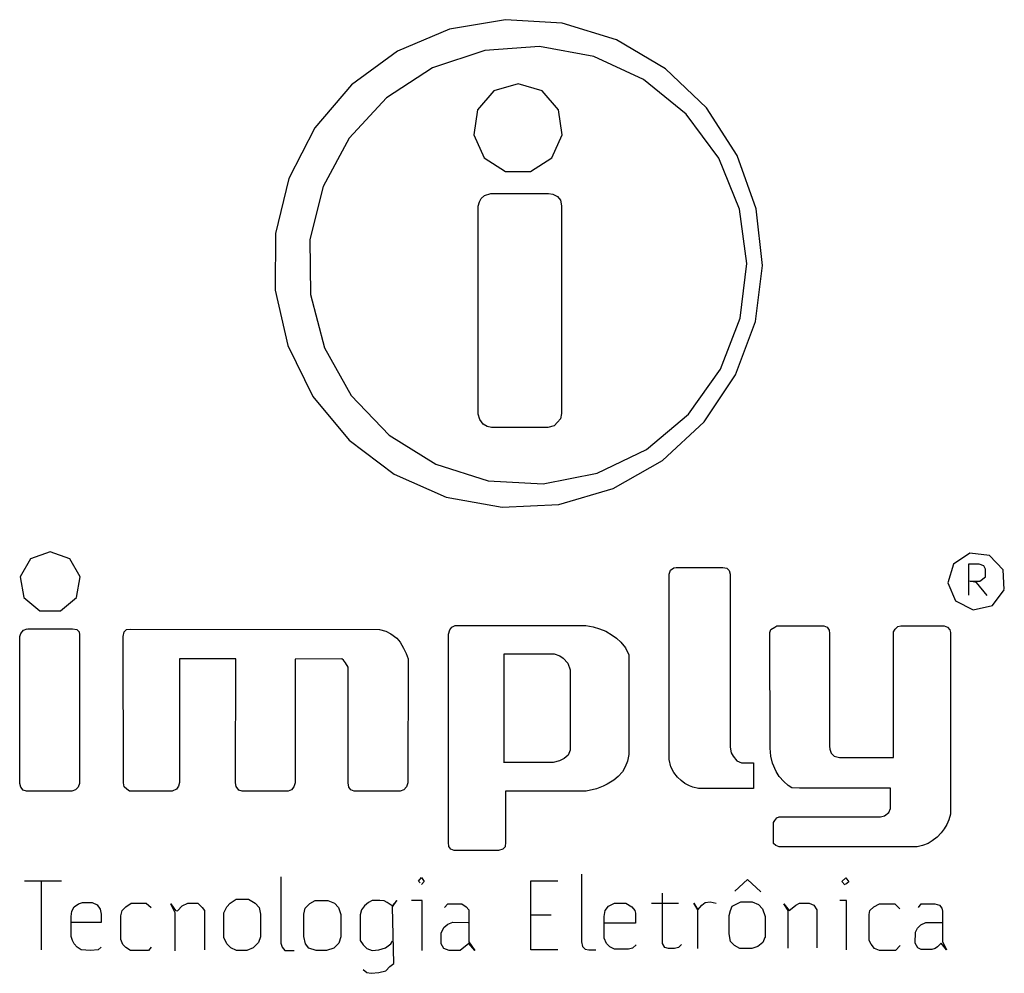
# Model space of a CAD drawing. Extents: x 0.37 to 3.15, y -3.14 to -0.45.
import ezdxf

# ---------------------------------------------------------------- set-up
doc = ezdxf.new("R2010")
doc.units = 0
doc.header["$MEASUREMENT"] = 0
doc.linetypes.add('solid', pattern=[0])
doc.layers.add('LAYER0', color=7, linetype='solid')

msp = doc.modelspace()

# ---------------------------------------------------------------- linework, layer by layer
at = {"layer": 'LAYER0', "color": 0, "linetype": 'solid'}
for p, q in [((1.743, -0.4545), (1.58525, -0.481)), ((1.9025, -0.46475), (1.743, -0.4545)), ((2.0555, -0.51175), (1.9025, -0.46475)), ((1.58525, -0.481), (1.43775, -0.54325)), ((2.1935, -0.59275), (2.0555, -0.51175)), ((1.43775, -0.54325), (1.30875, -0.638)), ((1.68425, -0.5415), (1.53725, -0.5905)), ((1.83875, -0.5305), (1.68425, -0.5415)), ((1.99125, -0.55825), (1.83875, -0.5305)), ((2.132, -0.623), (1.99125, -0.55825)), ((1.53725, -0.5905), (1.40725, -0.6745)), ((2.309, -0.7035), (2.1935, -0.59275)), ((1.30875, -0.638), (1.205, -0.75975)), ((1.778, -0.6355), (1.71, -0.6555)), ((1.846, -0.6555), (1.778, -0.6355)), ((2.252, -0.72075), (2.132, -0.623)), ((1.71, -0.6555), (1.6635, -0.70925)), ((1.8925, -0.70925), (1.846, -0.6555)), ((1.40725, -0.6745), (1.302, -0.78825)), ((1.6635, -0.70925), (1.65325, -0.7795)), ((1.90275, -0.7795), (1.8925, -0.70925)), ((2.34425, -0.8455), (2.252, -0.72075)), ((2.396, -0.83775), (2.309, -0.7035)), ((1.205, -0.75975), (1.13225, -0.90225)), ((1.302, -0.78825), (1.2285, -0.92475)), ((1.65325, -0.7795), (1.68275, -0.844)), ((1.87325, -0.844), (1.90275, -0.7795)), ((1.68275, -0.844), (1.7425, -0.8825)), ((1.8135, -0.8825), (1.87325, -0.844)), ((2.40225, -0.989), (2.34425, -0.8455)), ((2.4495, -0.9885), (2.396, -0.83775)), ((1.7425, -0.8825), (1.8135, -0.8825)), ((1.13225, -0.90225), (1.09425, -1.0575)), ((1.2285, -0.92475), (1.19125, -1.075)), ((1.666, -0.9805), (1.669, -0.9685)), ((1.669, -0.9685), (1.674, -0.9585)), ((1.674, -0.9585), (1.683, -0.9505)), ((1.683, -0.9505), (1.701, -0.9445)), ((1.701, -0.9445), (1.864, -0.9445)), ((1.864, -0.9445), (1.876, -0.9465)), ((1.876, -0.9465), (1.889, -0.9535)), ((1.889, -0.9535), (1.898, -0.9635)), ((1.898, -0.9635), (1.901, -0.9795)), ((1.666, -1.5675), (1.666, -0.9805)), ((1.901, -0.9795), (1.901, -1.5675)), ((2.423, -1.1425), (2.40225, -0.989)), ((2.467, -1.1475), (2.4495, -0.9885)), ((1.09425, -1.0575), (1.093, -1.2175)), ((1.19125, -1.075), (1.1925, -1.23)), ((2.40475, -1.29625), (2.423, -1.1425)), ((2.44725, -1.30625), (2.467, -1.1475)), ((1.093, -1.2175), (1.12875, -1.3735)), ((1.1925, -1.23), (1.23225, -1.37975)), ((2.349, -1.44075), (2.40475, -1.29625)), ((2.3915, -1.45625), (2.44725, -1.30625)), ((1.12875, -1.3735), (1.1995, -1.517)), ((1.23225, -1.37975), (1.308, -1.51475)), ((2.259, -1.567), (2.349, -1.44075)), ((2.3025, -1.58925), (2.3915, -1.45625)), ((1.1995, -1.517), (1.3015, -1.64025)), ((1.308, -1.51475), (1.415, -1.62675)), ((1.67, -1.5825), (1.666, -1.5675)), ((1.898, -1.5805), (1.889, -1.5895)), ((1.901, -1.5655), (1.898, -1.5805)), ((2.14025, -1.6665), (2.259, -1.567)), ((1.68, -1.5955), (1.67, -1.5825)), ((1.691, -1.6025), (1.68, -1.5955)), ((1.703, -1.6045), (1.691, -1.6025)), ((1.862, -1.6045), (1.703, -1.6045)), ((1.88, -1.6005), (1.862, -1.6045)), ((1.889, -1.5895), (1.88, -1.6005)), ((2.1855, -1.69825), (2.3025, -1.58925)), ((1.415, -1.62675), (1.5465, -1.70875)), ((1.3015, -1.64025), (1.42925, -1.73675)), ((2.00075, -1.73375), (2.14025, -1.6665)), ((1.5465, -1.70875), (1.694, -1.7555)), ((2.04625, -1.777), (2.1855, -1.69825)), ((1.42925, -1.73675), (1.5755, -1.801)), ((1.84875, -1.764), (2.00075, -1.73375)), ((1.694, -1.7555), (1.84875, -1.764)), ((1.5755, -1.801), (1.733, -1.83)), ((1.89275, -1.822), (2.04625, -1.777)), ((1.733, -1.83), (1.89275, -1.822)), ((0.459, -1.9555), (0.40375, -1.9755)), ((0.51425, -1.9755), (0.459, -1.9555)), ((3.05225, -1.9595), (3.006, -1.99)), ((3.10725, -1.96575), (3.05225, -1.9595)), ((3.1455, -2.006), (3.10725, -1.96575)), ((0.40375, -1.9755), (0.37425, -2.0265)), ((0.54375, -2.0265), (0.51425, -1.9755)), ((3.006, -1.99), (2.99, -2.043)), ((3.048, -1.9905), (3.048, -2.0775)), ((3.056, -1.9905), (3.048, -1.9905)), ((3.078, -1.9905), (3.056, -1.9905)), ((3.091, -1.9955), (3.078, -1.9905)), ((3.096, -2.0045), (3.091, -1.9955)), ((2.204, -2.0185), (2.208, -2.0075)), ((2.204, -2.5415), (2.204, -2.0185)), ((2.208, -2.0075), (2.217, -2.0005)), ((2.217, -2.0005), (2.224, -1.9995)), ((2.224, -1.9995), (2.355, -1.9995)), ((2.355, -1.9995), (2.367, -2.0015)), ((2.367, -2.0015), (2.373, -2.0085)), ((2.373, -2.0085), (2.376, -2.0185)), ((2.376, -2.0185), (2.376, -2.5065)), ((3.096, -2.0265), (3.096, -2.0045)), ((3.149, -2.0615), (3.1455, -2.006)), ((0.37425, -2.0265), (0.3845, -2.0845)), ((0.5335, -2.0845), (0.54375, -2.0265)), ((2.99, -2.043), (3.01175, -2.094)), ((3.052, -2.0385), (3.08, -2.0385)), ((3.071, -2.0425), (3.052, -2.0385)), ((3.101, -2.0785), (3.071, -2.0425)), ((3.08, -2.0385), (3.096, -2.0265)), ((3.11525, -2.10675), (3.149, -2.0625)), ((0.3845, -2.0845), (0.4295, -2.12225)), ((0.4885, -2.12225), (0.5335, -2.0845)), ((3.01175, -2.094), (3.06125, -2.11925)), ((3.06125, -2.11925), (3.11525, -2.10675)), ((0.4295, -2.12225), (0.4885, -2.12225)), ((1.591, -2.1685), (1.601, -2.1635)), ((1.601, -2.1635), (1.969, -2.1635)), ((1.969, -2.1635), (1.99, -2.1675)), ((2.502, -2.1685), (2.508, -2.1645)), ((2.508, -2.1645), (2.64, -2.1645)), ((2.64, -2.1645), (2.65, -2.1685)), ((2.849, -2.1665), (2.857, -2.1645)), ((2.857, -2.1645), (2.979, -2.1645)), ((2.979, -2.1645), (2.989, -2.1685)), ((0.373, -2.1945), (0.376, -2.1855)), ((0.376, -2.1855), (0.384, -2.1765)), ((0.384, -2.1765), (0.394, -2.1725)), ((0.395, -2.1725), (0.522, -2.1725)), ((0.522, -2.1725), (0.534, -2.1745)), ((0.534, -2.1745), (0.541, -2.1815)), ((0.541, -2.1815), (0.542, -2.1895)), ((0.542, -2.1895), (0.542, -2.6095)), ((0.665, -2.1945), (0.668, -2.1815)), ((0.668, -2.1815), (0.674, -2.1745)), ((0.674, -2.1745), (0.684, -2.1735)), ((0.684, -2.1735), (1.387, -2.1745)), ((1.387, -2.1745), (1.405, -2.1795)), ((1.405, -2.1795), (1.419, -2.1865)), ((1.419, -2.1865), (1.436, -2.1995)), ((1.582, -2.1875), (1.586, -2.1755)), ((1.582, -2.7745), (1.582, -2.1875)), ((1.586, -2.1755), (1.591, -2.1685)), ((1.99, -2.1675), (2.008, -2.1725)), ((2.008, -2.1725), (2.026, -2.1795)), ((2.026, -2.1795), (2.043, -2.1905)), ((2.043, -2.1905), (2.056, -2.1995)), ((2.488, -2.1835), (2.491, -2.1745)), ((2.489, -2.5095), (2.488, -2.1835)), ((2.491, -2.1745), (2.502, -2.1685)), ((2.65, -2.1685), (2.655, -2.1765)), ((2.655, -2.1765), (2.656, -2.1855)), ((2.656, -2.1855), (2.656, -2.5035)), ((2.837, -2.1815), (2.841, -2.1735)), ((2.837, -2.5355), (2.837, -2.1815)), ((2.841, -2.1735), (2.849, -2.1665)), ((2.989, -2.1685), (2.995, -2.1755)), ((2.995, -2.1755), (2.997, -2.1835)), ((2.997, -2.1835), (2.997, -2.6955)), ((0.373, -2.6095), (0.373, -2.1945)), ((0.666, -2.6075), (0.665, -2.1945)), ((1.436, -2.1995), (1.446, -2.2105)), ((1.446, -2.2105), (1.455, -2.2275)), ((2.056, -2.1995), (2.068, -2.2105)), ((2.068, -2.2105), (2.081, -2.2265)), ((1.455, -2.2275), (1.463, -2.2425)), ((1.463, -2.2425), (1.468, -2.2575)), ((1.739, -2.2435), (1.88, -2.2435)), ((1.739, -2.5505), (1.739, -2.2435)), ((1.88, -2.2435), (1.896, -2.2485)), ((1.896, -2.2485), (1.905, -2.2555)), ((2.081, -2.2265), (2.09, -2.2465)), ((2.09, -2.2465), (2.09, -2.2625)), ((0.824, -2.2575), (0.824, -2.6065)), ((0.982, -2.2575), (0.824, -2.2575)), ((0.981, -2.6075), (0.982, -2.2575)), ((1.281, -2.2575), (1.15, -2.2585)), ((1.15, -2.2585), (1.15, -2.6075)), ((1.286, -2.2615), (1.281, -2.2575)), ((1.292, -2.2685), (1.286, -2.2615)), ((1.299, -2.2805), (1.292, -2.2685)), ((1.468, -2.2575), (1.467, -2.6075)), ((1.905, -2.2555), (1.918, -2.2695)), ((1.918, -2.2695), (1.925, -2.2885)), ((2.09, -2.2625), (2.09, -2.5275)), ((1.299, -2.6075), (1.299, -2.2805)), ((1.925, -2.2885), (1.925, -2.5155)), ((1.925, -2.5155), (1.919, -2.5295)), ((2.376, -2.5065), (2.379, -2.5225)), ((2.379, -2.5225), (2.385, -2.5315)), ((2.491, -2.5315), (2.489, -2.5095)), ((2.656, -2.5035), (2.657, -2.5125)), ((2.657, -2.5125), (2.661, -2.5235)), ((2.661, -2.5235), (2.669, -2.5315)), ((1.877, -2.5495), (1.738, -2.5495)), ((1.895, -2.5455), (1.877, -2.5495)), ((1.908, -2.5385), (1.895, -2.5455)), ((1.919, -2.5295), (1.908, -2.5385)), ((2.087, -2.5465), (2.08, -2.5625)), ((2.09, -2.5275), (2.087, -2.5465)), ((2.209, -2.5625), (2.204, -2.5415)), ((2.385, -2.5315), (2.395, -2.5455)), ((2.395, -2.5455), (2.408, -2.5505)), ((2.408, -2.5505), (2.442, -2.5505)), ((2.442, -2.5505), (2.442, -2.6235)), ((2.495, -2.5515), (2.491, -2.5315)), ((2.506, -2.5755), (2.495, -2.5515)), ((2.669, -2.5315), (2.684, -2.5355)), ((2.684, -2.5355), (2.837, -2.5355)), ((2.073, -2.5765), (2.06, -2.5895)), ((2.08, -2.5625), (2.073, -2.5765)), ((2.217, -2.5785), (2.209, -2.5625)), ((2.228, -2.5915), (2.217, -2.5785)), ((2.514, -2.5895), (2.506, -2.5755)), ((0.668, -2.6185), (0.666, -2.6075)), ((0.824, -2.6065), (0.821, -2.6165)), ((0.983, -2.6175), (0.981, -2.6075)), ((1.15, -2.6075), (1.146, -2.6185)), ((1.301, -2.6195), (1.299, -2.6075)), ((1.467, -2.6075), (1.464, -2.6185)), ((2.048, -2.5995), (2.029, -2.6105)), ((2.06, -2.5895), (2.048, -2.5995)), ((2.238, -2.6005), (2.228, -2.5915)), ((2.248, -2.6095), (2.238, -2.6005)), ((2.527, -2.6035), (2.514, -2.5895)), ((2.54, -2.6145), (2.527, -2.6035)), ((0.376, -2.6195), (0.373, -2.6095)), ((0.383, -2.6275), (0.376, -2.6195)), ((0.392, -2.6305), (0.383, -2.6275)), ((0.52, -2.6305), (0.392, -2.6305)), ((0.53, -2.6265), (0.52, -2.6305)), ((0.538, -2.6195), (0.53, -2.6265)), ((0.542, -2.6095), (0.538, -2.6195)), ((0.675, -2.6255), (0.668, -2.6185)), ((0.683, -2.6305), (0.675, -2.6255)), ((0.803, -2.6305), (0.683, -2.6305)), ((0.815, -2.6255), (0.803, -2.6305)), ((0.821, -2.6165), (0.815, -2.6255)), ((0.991, -2.6275), (0.983, -2.6175)), ((1, -2.6305), (0.991, -2.6275)), ((1.13, -2.6305), (1, -2.6305)), ((1.139, -2.6265), (1.13, -2.6305)), ((1.146, -2.6185), (1.139, -2.6265)), ((1.307, -2.6265), (1.301, -2.6195)), ((1.316, -2.6305), (1.307, -2.6265)), ((1.446, -2.6305), (1.316, -2.6305)), ((1.456, -2.6265), (1.446, -2.6305)), ((1.464, -2.6185), (1.456, -2.6265)), ((1.743, -2.6305), (1.743, -2.7745)), ((1.97, -2.6305), (1.743, -2.6305)), ((1.999, -2.6245), (1.97, -2.6305)), ((2.018, -2.6165), (1.999, -2.6245)), ((2.029, -2.6105), (2.018, -2.6165)), ((2.261, -2.6155), (2.248, -2.6095)), ((2.271, -2.6195), (2.261, -2.6155)), ((2.287, -2.6235), (2.271, -2.6195)), ((2.442, -2.6235), (2.287, -2.6235)), ((2.55, -2.6215), (2.54, -2.6145)), ((2.572, -2.6225), (2.55, -2.6215)), ((2.828, -2.6225), (2.572, -2.6225)), ((2.828, -2.6795), (2.828, -2.6225)), ((2.811, -2.7005), (2.823, -2.6905)), ((2.823, -2.6905), (2.828, -2.6795)), ((2.498, -2.7195), (2.502, -2.7135)), ((2.498, -2.7675), (2.498, -2.7195)), ((2.502, -2.7135), (2.508, -2.7055)), ((2.508, -2.7055), (2.514, -2.7035)), ((2.514, -2.7035), (2.8, -2.7035)), ((2.8, -2.7035), (2.811, -2.7005)), ((2.993, -2.7115), (2.987, -2.7245)), ((2.997, -2.6955), (2.993, -2.7115)), ((2.979, -2.7365), (2.971, -2.7485)), ((2.987, -2.7245), (2.979, -2.7365)), ((1.583, -2.7865), (1.582, -2.7755)), ((1.743, -2.7745), (1.742, -2.7875)), ((2.498, -2.7785), (2.498, -2.7675)), ((2.946, -2.7705), (2.934, -2.7785)), ((2.96, -2.7605), (2.946, -2.7705)), ((2.971, -2.7485), (2.96, -2.7605)), ((1.589, -2.7945), (1.583, -2.7865)), ((1.598, -2.7985), (1.589, -2.7945)), ((1.723, -2.7985), (1.598, -2.7985)), ((1.735, -2.7945), (1.723, -2.7985)), ((1.742, -2.7875), (1.735, -2.7945)), ((2.505, -2.7835), (2.498, -2.7785)), ((2.514, -2.7875), (2.505, -2.7835)), ((2.903, -2.7875), (2.514, -2.7875)), ((2.918, -2.7835), (2.903, -2.7875)), ((2.934, -2.7785), (2.918, -2.7835)), ((0.387, -2.8835), (0.491, -2.8835)), ((0.434, -2.8835), (0.434, -3.0785)), ((1.109, -2.8725), (1.109, -3.0595)), ((1.497, -2.8845), (1.506, -2.8745)), ((1.502, -2.8895), (1.497, -2.8845)), ((1.506, -2.8745), (1.513, -2.8855)), ((1.513, -2.8855), (1.506, -2.8935)), ((1.814, -2.8835), (1.89, -2.8835)), ((1.814, -3.0785), (1.814, -2.8835)), ((1.957, -2.8645), (1.957, -3.0555)), ((2.389, -2.9125), (2.425, -2.8795)), ((2.425, -2.8795), (2.463, -2.9145)), ((2.691, -2.8855), (2.702, -2.8755)), ((2.699, -2.8945), (2.691, -2.8855)), ((2.711, -2.8865), (2.701, -2.8935)), ((2.702, -2.8755), (2.711, -2.8865)), ((0.966, -2.9465), (0.983, -2.9355)), ((0.983, -2.9355), (1.018, -2.9355)), ((1.018, -2.9355), (1.037, -2.9465)), ((1.191, -2.9475), (1.206, -2.9395)), ((1.206, -2.9395), (1.242, -2.9395)), ((1.242, -2.9395), (1.261, -2.9465)), ((1.367, -2.9395), (1.356, -2.9445)), ((1.388, -2.9395), (1.367, -2.9395)), ((1.401, -2.9405), (1.388, -2.9395)), ((1.409, -2.9445), (1.401, -2.9405)), ((1.436, -2.9395), (1.423, -2.9545)), ((1.424, -2.9565), (1.436, -2.9395)), ((1.508, -2.9395), (1.478, -2.9395)), ((1.508, -3.0805), (1.508, -2.9395)), ((2.185, -3.0405), (2.185, -2.9185)), ((2.306, -2.9445), (2.32, -2.9425)), ((2.32, -2.9425), (2.337, -2.9465)), ((2.382, -2.9555), (2.406, -2.9425)), ((2.406, -2.9425), (2.438, -2.9425)), ((2.438, -2.9425), (2.456, -2.9505)), ((2.704, -2.9395), (2.685, -2.9395)), ((2.704, -3.0785), (2.704, -2.9395)), ((0.518, -2.9845), (0.52, -2.9695)), ((0.52, -2.9695), (0.527, -2.9565)), ((0.527, -2.9565), (0.539, -2.9485)), ((0.539, -2.9485), (0.55, -2.9445)), ((0.55, -2.9445), (0.577, -2.9445)), ((0.577, -2.9445), (0.591, -2.9515)), ((0.591, -2.9515), (0.6, -2.9635)), ((0.6, -2.9635), (0.603, -2.9775)), ((0.658, -2.9825), (0.662, -2.9675)), ((0.662, -2.9675), (0.672, -2.9565)), ((0.672, -2.9565), (0.687, -2.9465)), ((0.687, -2.9465), (0.706, -2.9465)), ((0.706, -2.9465), (0.73, -2.9465)), ((0.73, -2.9465), (0.744, -2.9585)), ((0.799, -2.9485), (0.812, -2.9675)), ((0.805, -2.9605), (0.799, -2.9485)), ((0.811, -2.9735), (0.805, -2.9605)), ((0.812, -2.9675), (0.818, -2.9685)), ((0.818, -2.9685), (0.831, -2.9545)), ((0.831, -2.9545), (0.847, -2.9465)), ((0.847, -2.9465), (0.875, -2.9465)), ((0.875, -2.9465), (0.887, -2.9585)), ((0.887, -2.9585), (0.894, -2.9675)), ((0.894, -2.9675), (0.894, -3.0785)), ((0.949, -2.9735), (0.957, -2.9565)), ((0.957, -2.9565), (0.966, -2.9465)), ((1.037, -2.9465), (1.048, -2.9585)), ((1.048, -2.9585), (1.052, -2.9775)), ((1.174, -2.9775), (1.178, -2.9605)), ((1.178, -2.9605), (1.191, -2.9475)), ((1.261, -2.9465), (1.272, -2.9585)), ((1.272, -2.9585), (1.278, -2.9785)), ((1.337, -2.9655), (1.333, -2.9795)), ((1.345, -2.9545), (1.337, -2.9655)), ((1.356, -2.9445), (1.345, -2.9545)), ((1.423, -2.9545), (1.409, -2.9445)), ((1.428, -3.1165), (1.424, -2.9565)), ((1.571, -2.9585), (1.58, -2.9485)), ((1.58, -2.9485), (1.62, -2.9485)), ((1.62, -2.9485), (1.632, -2.9565)), ((1.632, -2.9565), (1.639, -2.9655)), ((1.639, -2.9655), (1.639, -3.0555)), ((2.021, -2.9845), (2.024, -2.9675)), ((2.024, -2.9675), (2.033, -2.9555)), ((2.033, -2.9555), (2.05, -2.9465)), ((2.05, -2.9465), (2.082, -2.9465)), ((2.082, -2.9465), (2.099, -2.9565)), ((2.099, -2.9565), (2.107, -2.9675)), ((2.107, -2.9675), (2.109, -2.9745)), ((2.154, -2.9465), (2.23, -2.9465)), ((2.274, -2.9465), (2.285, -2.9655)), ((2.285, -2.9655), (2.274, -2.9465)), ((2.285, -2.9655), (2.296, -2.9525)), ((2.285, -3.0745), (2.285, -2.9655)), ((2.296, -2.9525), (2.306, -2.9445)), ((2.373, -2.9815), (2.377, -2.9675)), ((2.377, -2.9675), (2.382, -2.9555)), ((2.456, -2.9505), (2.467, -2.9625)), ((2.467, -2.9625), (2.475, -2.9845)), ((2.527, -2.9485), (2.542, -2.9675)), ((2.54, -2.9675), (2.527, -2.9485)), ((2.54, -3.0735), (2.54, -2.9675)), ((2.542, -2.9675), (2.551, -2.9605)), ((2.551, -2.9605), (2.561, -2.9525)), ((2.561, -2.9525), (2.572, -2.9465)), ((2.572, -2.9465), (2.599, -2.9465)), ((2.599, -2.9465), (2.612, -2.9525)), ((2.612, -2.9525), (2.62, -2.9655)), ((2.62, -2.9655), (2.62, -2.9755)), ((2.768, -2.9785), (2.77, -2.9675)), ((2.77, -2.9675), (2.781, -2.9565)), ((2.781, -2.9565), (2.797, -2.9485)), ((2.797, -2.9485), (2.84, -2.9485)), ((2.84, -2.9485), (2.854, -2.9625)), ((2.907, -2.9585), (2.915, -2.9485)), ((2.915, -2.9485), (2.953, -2.9485)), ((2.953, -2.9485), (2.966, -2.9525)), ((2.966, -2.9525), (2.973, -2.9605)), ((2.973, -2.9605), (2.975, -2.9695)), ((2.975, -2.9695), (2.975, -3.0545)), ((0.518, -3.0405), (0.518, -2.9845)), ((0.603, -2.9775), (0.603, -3.0015)), ((0.658, -3.0495), (0.658, -2.9825)), ((0.811, -3.0815), (0.811, -2.9735)), ((0.949, -3.0435), (0.949, -2.9735)), ((1.052, -2.9775), (1.052, -3.0415)), ((1.174, -3.0405), (1.174, -2.9775)), ((1.278, -2.9785), (1.278, -3.0415)), ((1.333, -2.9795), (1.333, -3.0515)), ((1.815, -2.9795), (1.871, -2.9795)), ((2.021, -3.0455), (2.021, -2.9845)), ((2.109, -2.9745), (2.109, -3.0035)), ((2.373, -3.0335), (2.373, -2.9815)), ((2.475, -2.9845), (2.475, -3.0435)), ((2.62, -2.9755), (2.62, -3.0725)), ((2.768, -3.0515), (2.768, -2.9785)), ((0.603, -3.0015), (0.518, -3.0015)), ((1.561, -3.0315), (1.569, -3.0155)), ((1.569, -3.0155), (1.58, -3.0055)), ((1.58, -3.0055), (1.594, -3.0005)), ((1.594, -3.0005), (1.637, -3.0015)), ((2.109, -3.0035), (2.023, -3.0035)), ((2.899, -3.0285), (2.904, -3.0175)), ((2.904, -3.0175), (2.914, -3.0075)), ((2.914, -3.0075), (2.928, -3.0015)), ((2.928, -3.0015), (2.974, -3.0015)), ((0.522, -3.0515), (0.518, -3.0405)), ((0.527, -3.0615), (0.522, -3.0515)), ((0.664, -3.0635), (0.658, -3.0495)), ((0.957, -3.0615), (0.949, -3.0435)), ((1.052, -3.0415), (1.046, -3.0575)), ((1.179, -3.0615), (1.174, -3.0405)), ((1.278, -3.0415), (1.273, -3.0595)), ((1.333, -3.0515), (1.341, -3.0645)), ((1.419, -3.0615), (1.424, -3.0535)), ((1.561, -3.0615), (1.561, -3.0315)), ((2.027, -3.0605), (2.021, -3.0455)), ((2.185, -3.0605), (2.185, -3.0405)), ((2.377, -3.0545), (2.373, -3.0335)), ((2.474, -3.0435), (2.468, -3.0575)), ((2.774, -3.0625), (2.768, -3.0515)), ((2.898, -3.0595), (2.899, -3.0285)), ((0.535, -3.0705), (0.527, -3.0615)), ((0.546, -3.0785), (0.535, -3.0705)), ((0.573, -3.0805), (0.546, -3.0785)), ((0.594, -3.0785), (0.573, -3.0805)), ((0.603, -3.0705), (0.594, -3.0785)), ((0.672, -3.0715), (0.664, -3.0635)), ((0.685, -3.0805), (0.672, -3.0715)), ((0.715, -3.0805), (0.685, -3.0805)), ((0.736, -3.0805), (0.715, -3.0805)), ((0.744, -3.0705), (0.736, -3.0805)), ((0.968, -3.0725), (0.957, -3.0615)), ((0.984, -3.0805), (0.968, -3.0725)), ((1.013, -3.0805), (0.984, -3.0805)), ((1.031, -3.0725), (1.013, -3.0805)), ((1.046, -3.0575), (1.031, -3.0725)), ((1.109, -3.0595), (1.113, -3.0705)), ((1.113, -3.0705), (1.121, -3.0805)), ((1.121, -3.0805), (1.147, -3.0805)), ((1.188, -3.0735), (1.179, -3.0615)), ((1.209, -3.0805), (1.188, -3.0735)), ((1.238, -3.0805), (1.209, -3.0805)), ((1.259, -3.0735), (1.238, -3.0805)), ((1.273, -3.0595), (1.259, -3.0735)), ((1.341, -3.0645), (1.352, -3.0745)), ((1.352, -3.0745), (1.367, -3.0805)), ((1.367, -3.0805), (1.386, -3.0785)), ((1.386, -3.0785), (1.404, -3.0725)), ((1.404, -3.0725), (1.419, -3.0615)), ((1.569, -3.0745), (1.561, -3.0615)), ((1.584, -3.0805), (1.569, -3.0745)), ((1.615, -3.0805), (1.584, -3.0805)), ((1.639, -3.0605), (1.615, -3.0805)), ((1.639, -3.0555), (1.656, -3.0805)), ((1.656, -3.0805), (1.639, -3.0605)), ((1.89, -3.0785), (1.814, -3.0785)), ((1.957, -3.0555), (1.96, -3.0685)), ((1.96, -3.0685), (1.967, -3.0765)), ((1.967, -3.0765), (1.978, -3.0785)), ((1.978, -3.0785), (1.997, -3.0785)), ((2.037, -3.0695), (2.027, -3.0605)), ((2.05, -3.0765), (2.037, -3.0695)), ((2.089, -3.0765), (2.05, -3.0765)), ((2.101, -3.0735), (2.089, -3.0765)), ((2.111, -3.0645), (2.101, -3.0735)), ((2.192, -3.0715), (2.185, -3.0605)), ((2.202, -3.0745), (2.192, -3.0715)), ((2.219, -3.0745), (2.202, -3.0745)), ((2.23, -3.0715), (2.219, -3.0745)), ((2.239, -3.0635), (2.23, -3.0715)), ((2.388, -3.0665), (2.377, -3.0545)), ((2.403, -3.0745), (2.388, -3.0665)), ((2.437, -3.0745), (2.403, -3.0745)), ((2.454, -3.0685), (2.437, -3.0745)), ((2.468, -3.0575), (2.454, -3.0685)), ((2.783, -3.0745), (2.774, -3.0625)), ((2.797, -3.0805), (2.783, -3.0745)), ((2.827, -3.0805), (2.797, -3.0805)), ((2.842, -3.0805), (2.827, -3.0805)), ((2.855, -3.0665), (2.842, -3.0805)), ((2.905, -3.0725), (2.898, -3.0595)), ((2.915, -3.0775), (2.905, -3.0725)), ((2.945, -3.0775), (2.915, -3.0775)), ((2.954, -3.0745), (2.945, -3.0775)), ((2.961, -3.0695), (2.954, -3.0745)), ((2.971, -3.0595), (2.961, -3.0695)), ((2.986, -3.0785), (2.971, -3.0595)), ((2.975, -3.0545), (2.986, -3.0785)), ((1.341, -3.1335), (1.352, -3.1425)), ((1.405, -3.1375), (1.417, -3.1255)), ((1.417, -3.1255), (1.428, -3.1165)), ((1.352, -3.1425), (1.364, -3.1445)), ((1.364, -3.1445), (1.386, -3.1425)), ((1.386, -3.1425), (1.405, -3.1375))]:
    msp.add_line(p, q, dxfattribs=at)

doc.saveas('drawing.dxf')
